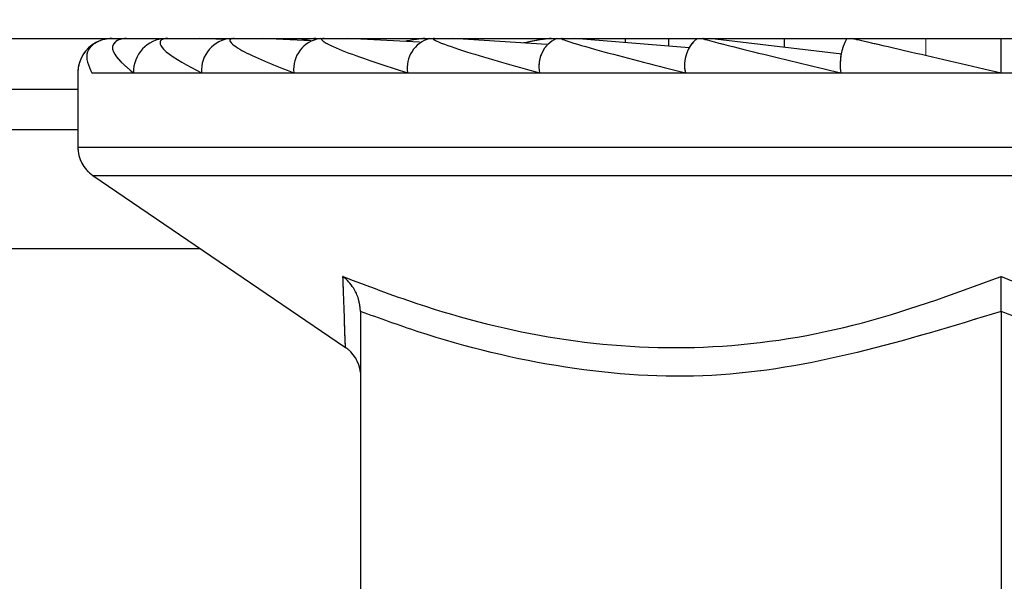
# Paper-space layout 'Sheet9' of a CAD drawing. Header units: inches. Extents: x 2.34 to 9.39, y 0.52 to 7.47.
# Tile 15 of 32: x 4.3441 to 4.3681, y 2.3618 to 2.3755. Entities that reach past the tile are written whole.
import ezdxf

# ---------------------------------------------------------------- set-up
doc = ezdxf.new("R2010")
doc.units = ezdxf.units.IN
doc.header["$MEASUREMENT"] = 0
doc.linetypes.add('PHANTOM', pattern=[0.49999999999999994, 0.25, -0.05, 0.05, -0.05, 0.05, -0.05])
doc.layers.add('FORMAT', color=7, linetype='Continuous')
doc.styles.add('SLDTEXTSTYLE0', font='TXT', dxfattribs={"width": 0.75})
doc.dimstyles.new('SLDDIMSTYLE11', dxfattribs={"dimtxt": 0.1041666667, "dimasz": 0.13, "dimexe": 0, "dimexo": 0.0625, "dimgap": 0.0260416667, "dimtad": 0, "dimtih": 1, "dimtoh": 1, "dimdec": 1, "dimlfac": 18, "dimrnd": 1e-09, "dimzin": 12, "dimdsep": 46, "dimtxsty": 'SLDTEXTSTYLE0', "dimsah": 1, "dimcen": 0.09, "dimadec": 0, "dimazin": 3, "dimtfac": 1, "dimtdec": 1, "dimtofl": 0, "dimtmove": 0, "dimatfit": 3, "dimfxl": 1, "dimfrac": 2, "dimtolj": 1, "dimtzin": 12, "dimarcsym": 0})

# ---------------------------------------------------------------- blocks, each defined once
blk = doc.blocks.new('_D_76')
at = {"layer": 'FORMAT', "color": 7}
for p, q in [((5.9691685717, 6.7509256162), (3.1807116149, 6.7509256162)), ((3.3057116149, 6.7509256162), (3.3057116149, 5.1785009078)), ((3.1517764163, 5.1573782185), (3.1200923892, 5.1573782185)), ((3.1200923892, 5.1573782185), (3.1200923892, 4.9918689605)), ((3.4596467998, 5.1573782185), (3.4913308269, 5.1573782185)), ((3.4913308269, 5.1573782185), (3.4913308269, 4.9918689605)), ((3.1200923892, 4.9918689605), (3.1517764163, 4.9918689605)), ((3.4913308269, 4.9918689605), (3.4596467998, 4.9918689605)), ((3.3057116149, 1.986126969), (3.3057116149, 4.8318573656)), ((4.0575565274, 1.986126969), (3.1807116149, 1.986126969))]:
    blk.add_line(p, q, dxfattribs=at)
for points in [[(3.3057116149, 6.7509256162), (3.2857116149, 6.6209256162), (3.3257116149, 6.6209256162)], [(3.3057116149, 1.986126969), (3.3257116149, 2.116126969), (3.2857116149, 2.116126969)]]:
    blk.add_solid(points, dxfattribs=at)
at = {"layer": 'FORMAT', "color": 7, "char_height": 0.1041666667, "attachment_point": 1, "style": 'SLDTEXTSTYLE0'}
for s, insert in [('2178', (3.1517764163, 5.1261468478)), ('85.8', (3.1710665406, 4.9661352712))]:
    blk.add_mtext(s, dxfattribs=dict(at, insert=insert))
blk = doc.blocks.new('_D_78')
at = {"layer": 'FORMAT', "color": 7}
for p, q in [((4.8515722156, 5.7140035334), (3.5529575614, 5.7140035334)), ((3.6779575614, 5.7140035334), (3.6779575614, 4.5406452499)), ((3.5240223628, 4.5195225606), (3.4923383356, 4.5195225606)), ((3.4923383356, 4.5195225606), (3.4923383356, 4.3540133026)), ((3.8318927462, 4.5195225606), (3.8635767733, 4.5195225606)), ((3.8635767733, 4.5195225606), (3.8635767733, 4.3540133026)), ((3.4923383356, 4.3540133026), (3.5240223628, 4.3540133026)), ((3.8635767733, 4.3540133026), (3.8318927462, 4.3540133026)), ((3.6779575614, 1.986126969), (3.6779575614, 4.1940017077)), ((4.0575565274, 1.986126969), (3.5529575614, 1.986126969))]:
    blk.add_line(p, q, dxfattribs=at)
for points in [[(3.6779575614, 5.7140035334), (3.6579575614, 5.5840035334), (3.6979575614, 5.5840035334)], [(3.6779575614, 1.986126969), (3.6979575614, 2.116126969), (3.6579575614, 2.116126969)]]:
    blk.add_solid(points, dxfattribs=at)
at = {"layer": 'FORMAT', "color": 7, "char_height": 0.1041666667, "attachment_point": 1, "style": 'SLDTEXTSTYLE0'}
for s, insert in [('1704', (3.5240223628, 4.4882911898)), ('67.1', (3.543312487, 4.3282796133))]:
    blk.add_mtext(s, dxfattribs=dict(at, insert=insert))

psp = doc.layouts.new('Sheet9')

# ---------------------------------------------------------------- linework, layer by layer
at = {"color": 7, "linetype": 'Continuous', "lineweight": 25}
for p, q in [((4.1839454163, 2.3750158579), (4.4061676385, 2.3750158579)), ((4.3490328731, 2.3749905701), (4.3484401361, 2.3750158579)), ((4.3511485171, 2.3749613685), (4.3499714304, 2.3750158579)), ((4.3538018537, 2.3749241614), (4.3520496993, 2.3750158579)), ((4.3569063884, 2.3748727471), (4.3546117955, 2.3750158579)), ((4.3603684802, 2.3747922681), (4.357579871, 2.3750158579)), ((4.3580337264, 2.3750158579), (4.3580337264, 2.3749794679)), ((4.3588129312, 2.3750158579), (4.3588129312, 2.3749169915)), ((4.3598704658, 2.3750158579), (4.3598704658, 2.3748321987)), ((4.3640896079, 2.3746377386), (4.3608637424, 2.3750158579)), ((4.3626845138, 2.3750158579), (4.3626845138, 2.3748024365)), ((4.3679731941, 2.3741825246), (4.3679731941, 2.3750158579)), ((4.3454731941, 2.3741825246), (4.3454731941, 2.3723712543)), ((4.3458150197, 2.3741825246), (4.3468301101, 2.3741825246)), ((4.3468301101, 2.3741825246), (4.3484876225, 2.3741825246)), ((4.3484876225, 2.3741825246), (4.3507371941, 2.3741825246)), ((4.3507371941, 2.3741825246), (4.3535104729, 2.3741825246)), ((4.3535104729, 2.3741825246), (4.3567231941, 2.3741825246)), ((4.3567231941, 2.3741825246), (4.3602777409, 2.3741825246)), ((4.3602777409, 2.3741825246), (4.3640661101, 2.3741825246)), ((4.3640661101, 2.3741825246), (4.3679731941, 2.3741825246)), ((4.3679731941, 2.3741825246), (4.3718802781, 2.3741825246)), ((4.2446398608, 2.3737858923), (4.3454731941, 2.3737858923)), ((4.3454731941, 2.3727936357), (4.2446398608, 2.3727936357)), ((4.3454731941, 2.3723712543), (4.3904731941, 2.3723712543)), ((4.3458373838, 2.3716825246), (4.3519944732, 2.3674884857)), ((4.3458373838, 2.3716825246), (4.3901090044, 2.3716825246)), ((4.3484649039, 2.3698927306), (4.3074731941, 2.3698927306)), ((4.352362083, 2.3683695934), (4.352362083, 2.3547435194)), ((4.3679731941, 2.3683695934), (4.3679731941, 2.3547435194))]:
    psp.add_line(p, q, dxfattribs=at)
at = {"color": 7, "linetype": 'PHANTOM', "lineweight": 18}
for p, q in [((4.1839454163, 2.3750158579), (4.4061676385, 2.3750158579)), ((4.1839454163, 2.3750158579), (4.4061676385, 2.3750158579)), ((4.1839454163, 2.3750158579), (4.4061676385, 2.3750158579)), ((4.3490328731, 2.3749905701), (4.3484401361, 2.3750158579)), ((4.3490328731, 2.3749905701), (4.3484401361, 2.3750158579)), ((4.3490328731, 2.3749905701), (4.3484401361, 2.3750158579)), ((4.3511485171, 2.3749613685), (4.3499714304, 2.3750158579)), ((4.3511485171, 2.3749613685), (4.3499714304, 2.3750158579)), ((4.3511485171, 2.3749613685), (4.3499714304, 2.3750158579)), ((4.3538018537, 2.3749241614), (4.3520496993, 2.3750158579)), ((4.3538018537, 2.3749241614), (4.3520496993, 2.3750158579)), ((4.3538018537, 2.3749241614), (4.3520496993, 2.3750158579)), ((4.3569063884, 2.3748727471), (4.3546117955, 2.3750158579)), ((4.3569063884, 2.3748727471), (4.3546117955, 2.3750158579)), ((4.3569063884, 2.3748727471), (4.3546117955, 2.3750158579)), ((4.3603684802, 2.3747922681), (4.357579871, 2.3750158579)), ((4.3603684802, 2.3747922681), (4.357579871, 2.3750158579)), ((4.3603684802, 2.3747922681), (4.357579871, 2.3750158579)), ((4.3580337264, 2.3750158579), (4.3580337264, 2.3749794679)), ((4.3580337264, 2.3750158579), (4.3580337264, 2.3749794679)), ((4.3580337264, 2.3750158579), (4.3580337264, 2.3749794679)), ((4.3588129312, 2.3750158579), (4.3588129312, 2.3749169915)), ((4.3588129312, 2.3750158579), (4.3588129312, 2.3749169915)), ((4.3588129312, 2.3750158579), (4.3588129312, 2.3749169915)), ((4.3598704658, 2.3750158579), (4.3598704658, 2.3748321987)), ((4.3598704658, 2.3750158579), (4.3598704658, 2.3748321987)), ((4.3598704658, 2.3750158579), (4.3598704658, 2.3748321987)), ((4.3640896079, 2.3746377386), (4.3608637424, 2.3750158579)), ((4.3640896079, 2.3746377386), (4.3608637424, 2.3750158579)), ((4.3640896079, 2.3746377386), (4.3608637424, 2.3750158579)), ((4.3626845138, 2.3750158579), (4.3626845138, 2.3748024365)), ((4.3626845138, 2.3750158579), (4.3626845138, 2.3748024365)), ((4.3626845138, 2.3750158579), (4.3626845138, 2.3748024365)), ((4.3661364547, 2.3750158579), (4.3661364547, 2.3746065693)), ((4.3661364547, 2.3750158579), (4.3661364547, 2.3746065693)), ((4.3679731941, 2.3741825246), (4.3679731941, 2.3750158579)), ((4.3679731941, 2.3741825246), (4.3679731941, 2.3750158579)), ((4.3679731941, 2.3741825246), (4.3679731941, 2.3750158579)), ((4.3454731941, 2.3741825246), (4.3454731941, 2.3723712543)), ((4.3454731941, 2.3741825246), (4.3454731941, 2.3723712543)), ((4.3454731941, 2.3741825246), (4.3454731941, 2.3723712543)), ((4.3458150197, 2.3741825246), (4.3468301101, 2.3741825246)), ((4.3458150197, 2.3741825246), (4.3468301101, 2.3741825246)), ((4.3458150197, 2.3741825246), (4.3468301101, 2.3741825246)), ((4.3468301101, 2.3741825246), (4.3484876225, 2.3741825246)), ((4.3468301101, 2.3741825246), (4.3484876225, 2.3741825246)), ((4.3468301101, 2.3741825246), (4.3484876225, 2.3741825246)), ((4.3484876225, 2.3741825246), (4.3507371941, 2.3741825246)), ((4.3484876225, 2.3741825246), (4.3507371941, 2.3741825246)), ((4.3484876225, 2.3741825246), (4.3507371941, 2.3741825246)), ((4.3507371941, 2.3741825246), (4.3535104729, 2.3741825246)), ((4.3507371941, 2.3741825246), (4.3535104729, 2.3741825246)), ((4.3507371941, 2.3741825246), (4.3535104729, 2.3741825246)), ((4.3535104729, 2.3741825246), (4.3567231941, 2.3741825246)), ((4.3535104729, 2.3741825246), (4.3567231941, 2.3741825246)), ((4.3535104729, 2.3741825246), (4.3567231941, 2.3741825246)), ((4.3567231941, 2.3741825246), (4.3602777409, 2.3741825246)), ((4.3567231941, 2.3741825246), (4.3602777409, 2.3741825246)), ((4.3567231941, 2.3741825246), (4.3602777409, 2.3741825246)), ((4.3602777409, 2.3741825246), (4.3640661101, 2.3741825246)), ((4.3602777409, 2.3741825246), (4.3640661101, 2.3741825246)), ((4.3602777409, 2.3741825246), (4.3640661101, 2.3741825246)), ((4.3640661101, 2.3741825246), (4.3679731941, 2.3741825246)), ((4.3640661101, 2.3741825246), (4.3679731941, 2.3741825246)), ((4.3640661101, 2.3741825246), (4.3679731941, 2.3741825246)), ((4.3679731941, 2.3741825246), (4.3718802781, 2.3741825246)), ((4.3679731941, 2.3741825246), (4.3718802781, 2.3741825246)), ((4.3679731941, 2.3741825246), (4.3718802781, 2.3741825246)), ((4.2446398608, 2.3737858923), (4.3454731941, 2.3737858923)), ((4.2446398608, 2.3737858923), (4.3454731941, 2.3737858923)), ((4.2446398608, 2.3737858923), (4.3454731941, 2.3737858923)), ((4.3454731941, 2.3727936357), (4.2446398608, 2.3727936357)), ((4.3454731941, 2.3727936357), (4.2446398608, 2.3727936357)), ((4.3454731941, 2.3727936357), (4.2446398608, 2.3727936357)), ((4.3454731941, 2.3723712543), (4.3904731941, 2.3723712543)), ((4.3454731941, 2.3723712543), (4.3904731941, 2.3723712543)), ((4.3454731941, 2.3723712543), (4.3904731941, 2.3723712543)), ((4.3458373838, 2.3716825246), (4.3519944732, 2.3674884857)), ((4.3458373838, 2.3716825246), (4.3901090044, 2.3716825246)), ((4.3458373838, 2.3716825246), (4.3519944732, 2.3674884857)), ((4.3458373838, 2.3716825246), (4.3901090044, 2.3716825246)), ((4.3458373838, 2.3716825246), (4.3519944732, 2.3674884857)), ((4.3458373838, 2.3716825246), (4.3901090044, 2.3716825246)), ((4.3484649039, 2.3698927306), (4.3074731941, 2.3698927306)), ((4.3484649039, 2.3698927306), (4.3074731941, 2.3698927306)), ((4.3484649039, 2.3698927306), (4.3074731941, 2.3698927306)), ((4.352362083, 2.3683695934), (4.352362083, 2.3547435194)), ((4.352362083, 2.3683695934), (4.352362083, 2.3547435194)), ((4.352362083, 2.3683695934), (4.352362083, 2.3547435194)), ((4.3679731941, 2.3683695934), (4.3679731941, 2.3547435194)), ((4.3679731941, 2.3683695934), (4.3679731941, 2.3547435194)), ((4.3679731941, 2.3683695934), (4.3679731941, 2.3547435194))]:
    psp.add_line(p, q, dxfattribs=at)
at = {"color": 7, "linetype": 'Continuous', "lineweight": 25}
for centre, radius, start, end in [((4.3463065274, 2.3741825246), 0.0008333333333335, 117.2403338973, 180), ((4.3476391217, 2.3742068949), 0.0008093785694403, 91.8362067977, 181.7254354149), ((4.349269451, 2.3742346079), 0.0007835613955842, 94.4019496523, 183.8112610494), ((4.3514879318, 2.3742686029), 0.0007556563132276, 98.5516865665, 186.5408743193), ((4.3542363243, 2.3743047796), 0.0007360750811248, 104.9746006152, 189.5605849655), ((4.3574523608, 2.3743387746), 0.0007457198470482, 114.775140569, 192.0947570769), ((4.3611006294, 2.3743664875), 0.0008432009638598, 129.6348606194, 192.6016969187), ((4.3653743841, 2.3743845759), 0.0013237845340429, 151.5183868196, 188.7794609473), ((4.3463065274, 2.3723712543), 0.0008333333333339, 180, 235.7383925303), ((4.3515289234, 2.3668017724), 0.0008331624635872, 5.7006729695, 57.227231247)]:
    psp.add_arc(centre, radius, start, end, dxfattribs=at)
at = {"color": 7, "linetype": 'PHANTOM', "lineweight": 18}
for centre, radius, start, end in [((4.3463065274, 2.3741825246), 0.0008333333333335, 117.2403338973, 180), ((4.3463065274, 2.3741825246), 0.0008333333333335, 117.2403338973, 180), ((4.3463065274, 2.3741825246), 0.0008333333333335, 117.2403338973, 180), ((4.3476391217, 2.3742068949), 0.0008093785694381, 91.8362067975, 181.725435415), ((4.3476391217, 2.3742068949), 0.0008093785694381, 91.8362067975, 181.725435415), ((4.3476391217, 2.3742068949), 0.0008093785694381, 91.8362067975, 181.725435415), ((4.349269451, 2.3742346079), 0.0007835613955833, 94.4019496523, 183.8112610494), ((4.349269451, 2.3742346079), 0.0007835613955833, 94.4019496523, 183.8112610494), ((4.349269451, 2.3742346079), 0.0007835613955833, 94.4019496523, 183.8112610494), ((4.3514879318, 2.3742686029), 0.0007556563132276, 98.5516865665, 186.5408743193), ((4.3514879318, 2.3742686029), 0.0007556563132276, 98.5516865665, 186.5408743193), ((4.3514879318, 2.3742686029), 0.0007556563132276, 98.5516865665, 186.5408743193), ((4.3542363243, 2.3743047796), 0.0007360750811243, 104.9746006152, 189.5605849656), ((4.3542363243, 2.3743047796), 0.0007360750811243, 104.9746006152, 189.5605849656), ((4.3542363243, 2.3743047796), 0.0007360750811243, 104.9746006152, 189.5605849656), ((4.3574523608, 2.3743387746), 0.0007457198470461, 114.7751405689, 192.094757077), ((4.3574523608, 2.3743387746), 0.0007457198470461, 114.7751405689, 192.094757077), ((4.3574523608, 2.3743387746), 0.0007457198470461, 114.7751405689, 192.094757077), ((4.3611006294, 2.3743664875), 0.0008432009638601, 129.6348606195, 192.6016969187), ((4.3611006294, 2.3743664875), 0.0008432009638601, 129.6348606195, 192.6016969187), ((4.3611006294, 2.3743664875), 0.0008432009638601, 129.6348606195, 192.6016969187), ((4.3653743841, 2.3743845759), 0.0013237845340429, 151.5183868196, 188.7794609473), ((4.3653743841, 2.3743845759), 0.0013237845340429, 151.5183868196, 188.7794609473), ((4.3653743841, 2.3743845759), 0.0013237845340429, 151.5183868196, 188.7794609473), ((4.3463065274, 2.3723712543), 0.0008333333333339, 180, 235.7383925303), ((4.3463065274, 2.3723712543), 0.0008333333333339, 180, 235.7383925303), ((4.3463065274, 2.3723712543), 0.0008333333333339, 180, 235.7383925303), ((4.3515289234, 2.3668017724), 0.000833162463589, 5.7006729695, 57.2272312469), ((4.3515289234, 2.3668017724), 0.000833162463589, 5.7006729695, 57.2272312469), ((4.3515289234, 2.3668017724), 0.000833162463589, 5.7006729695, 57.2272312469)]:
    psp.add_arc(centre, radius, start, end, dxfattribs=at)
at = {"color": 7, "linetype": 'Continuous', "lineweight": 25}
for points, knots in [([(4.346307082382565, 2.375015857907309), (4.346301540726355, 2.375015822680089), (4.34627027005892, 2.375015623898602), (4.346201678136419, 2.375010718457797), (4.346068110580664, 2.374986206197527), (4.345829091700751, 2.374884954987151), (4.345609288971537, 2.374613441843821), (4.34573280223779, 2.37435473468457), (4.345815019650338, 2.374182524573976)], [0, 0, 0, 0, 0.0042220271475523, 0.0238242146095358, 0.0559055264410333, 0.1434785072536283, 0.429850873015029, 1, 1, 1, 1]), ([(4.34666316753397, 2.375015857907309), (4.346657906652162, 2.375015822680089), (4.34662822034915, 2.375015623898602), (4.346566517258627, 2.375010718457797), (4.346457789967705, 2.374986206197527), (4.346307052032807, 2.37488495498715), (4.346304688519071, 2.374613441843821), (4.346620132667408, 2.374354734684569), (4.346830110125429, 2.374182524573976)], [0, 0, 0, 0, 0.0042220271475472, 0.0238242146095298, 0.0559055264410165, 0.1434785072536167, 0.4298508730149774, 1, 1, 1, 1]), ([(4.347666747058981, 2.375015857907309), (4.347661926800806, 2.375015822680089), (4.347634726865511, 2.375015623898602), (4.34758178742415, 2.375010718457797), (4.347501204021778, 2.374986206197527), (4.347443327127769, 2.374884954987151), (4.34765847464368, 2.374613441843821), (4.348156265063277, 2.374354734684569), (4.348487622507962, 2.374182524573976)], [0, 0, 0, 0, 0.0042220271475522, 0.0238242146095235, 0.0559055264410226, 0.1434785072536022, 0.4298508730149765, 1, 1, 1, 1]), ([(4.349287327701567, 2.375015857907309), (4.34928309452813, 2.375015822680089), (4.349259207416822, 2.375015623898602), (4.34921664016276, 2.375010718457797), (4.34916664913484, 2.374986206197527), (4.349203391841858, 2.374884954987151), (4.349629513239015, 2.374613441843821), (4.350294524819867, 2.374354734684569), (4.350737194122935, 2.374182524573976)], [0, 0, 0, 0, 0.0042220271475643, 0.0238242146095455, 0.055905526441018, 0.1434785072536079, 0.4298508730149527, 1, 1, 1, 1]), ([(4.351276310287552, 2.375015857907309), (4.351271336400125, 2.375015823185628), (4.351243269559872, 2.375015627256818), (4.351169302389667, 2.375010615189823), (4.351052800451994, 2.37499628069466), (4.350972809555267, 2.374979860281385), (4.350931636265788, 2.374971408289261)], [0, 0, 0, 0, 0.0469459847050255, 0.2649085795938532, 0.6216302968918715, 0.9999999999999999, 0.9999999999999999, 0.9999999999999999, 0.9999999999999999]), ([(4.351475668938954, 2.375015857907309), (4.351472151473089, 2.375015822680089), (4.351452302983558, 2.375015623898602), (4.351421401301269, 2.375010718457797), (4.351403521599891, 2.374986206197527), (4.351533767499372, 2.37488495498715), (4.352157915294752, 2.374613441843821), (4.352969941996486, 2.374354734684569), (4.353510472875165, 2.374182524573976)], [0, 0, 0, 0, 0.0042220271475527, 0.0238242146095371, 0.0559055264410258, 0.1434785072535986, 0.4298508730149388, 1, 1, 1, 1]), ([(4.353927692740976, 2.375015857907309), (4.353923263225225, 2.375015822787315), (4.353898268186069, 2.375015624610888), (4.353828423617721, 2.37501069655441), (4.35366030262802, 2.374988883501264), (4.353524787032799, 2.374962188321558), (4.353430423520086, 2.37494359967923)], [0, 0, 0, 0, 0.0326102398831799, 0.1840142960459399, 0.4318050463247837, 1, 1, 1, 1]), ([(4.35416527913, 2.375015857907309), (4.354162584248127, 2.375015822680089), (4.354147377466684, 2.375015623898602), (4.354129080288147, 2.375010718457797), (4.354143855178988, 2.374986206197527), (4.354363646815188, 2.37488495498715), (4.355166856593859, 2.374613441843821), (4.356101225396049, 2.374354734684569), (4.356723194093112, 2.374182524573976)], [0, 0, 0, 0, 0.0042220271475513, 0.0238242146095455, 0.0559055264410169, 0.1434785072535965, 0.4298508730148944, 1, 1, 1, 1]), ([(4.35700584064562, 2.375015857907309), (4.357002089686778, 2.37501582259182), (4.356980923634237, 2.375015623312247), (4.356917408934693, 2.375010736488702), (4.356737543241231, 2.374986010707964), (4.356531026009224, 2.374950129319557), (4.356384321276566, 2.374916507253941), (4.356345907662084, 2.374907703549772)], [0, 0, 0, 0, 0.0241890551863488, 0.1364949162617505, 0.3202968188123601, 0.8220244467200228, 1, 1, 1, 1]), ([(4.357274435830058, 2.375015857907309), (4.357272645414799, 2.375015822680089), (4.357262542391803, 2.375015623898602), (4.35725740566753, 2.375010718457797), (4.357304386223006, 2.374986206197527), (4.35760704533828, 2.374884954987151), (4.358564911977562, 2.374613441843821), (4.359593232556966, 2.374354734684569), (4.360277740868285, 2.374182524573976)], [0, 0, 0, 0, 0.0042220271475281, 0.023824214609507, 0.0559055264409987, 0.1434785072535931, 0.4298508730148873, 1, 1, 1, 1]), ([(4.360708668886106, 2.375015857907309), (4.360707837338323, 2.375015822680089), (4.360703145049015, 2.375015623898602), (4.360711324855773, 2.375010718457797), (4.360789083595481, 2.374986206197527), (4.361165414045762, 2.374884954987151), (4.362248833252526, 2.374613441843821), (4.363339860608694, 2.374354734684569), (4.364066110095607, 2.374182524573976)], [0, 0, 0, 0, 0.0042220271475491, 0.0238242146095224, 0.0559055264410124, 0.1434785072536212, 0.4298508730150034, 1, 1, 1, 1]), ([(4.364363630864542, 2.375015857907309), (4.364363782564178, 2.375015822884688), (4.364364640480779, 2.375015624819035), (4.364385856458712, 2.375010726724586), (4.364491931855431, 2.374986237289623), (4.364930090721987, 2.374885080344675), (4.36610610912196, 2.374613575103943), (4.367226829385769, 2.37435483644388), (4.367973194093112, 2.374182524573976)], [0, 0, 0, 0, 0.0042096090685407, 0.0238068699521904, 0.0558732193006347, 0.1433806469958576, 0.4295182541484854, 1, 1, 1, 1]), ([(4.351935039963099, 2.369219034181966), (4.352531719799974, 2.368992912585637), (4.354238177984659, 2.368346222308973), (4.357169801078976, 2.367603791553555), (4.360764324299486, 2.367376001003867), (4.364420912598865, 2.367917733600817), (4.366779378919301, 2.368781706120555), (4.367973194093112, 2.369219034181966)], [0, 0, 0, 0, 0.1143716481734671, 0.3270940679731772, 0.544886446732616, 0.7696293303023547, 1, 1, 1, 1]), ([(4.352362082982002, 2.368369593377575), (4.352352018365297, 2.368472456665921), (4.352331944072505, 2.368677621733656), (4.352182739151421, 2.36897474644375), (4.352033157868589, 2.369141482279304), (4.351937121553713, 2.369217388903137), (4.351935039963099, 2.369219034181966)], [0, 0, 0, 0, 0.3025166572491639, 0.6033819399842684, 0.991403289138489, 1, 1, 1, 1]), ([(4.351995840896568, 2.3675401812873), (4.351985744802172, 2.367767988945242), (4.351972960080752, 2.368056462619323), (4.351941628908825, 2.369017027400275), (4.351935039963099, 2.369219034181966)], [0, 0, 0, 0, 0.7896999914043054, 1, 1, 1, 1]), ([(4.367973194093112, 2.369219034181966), (4.368562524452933, 2.368992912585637), (4.370247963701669, 2.368346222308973), (4.373150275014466, 2.367603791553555), (4.3767347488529, 2.367376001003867), (4.380415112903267, 2.367917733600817), (4.382802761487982, 2.368781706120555), (4.384011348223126, 2.369219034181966)], [0, 0, 0, 0, 0.1143716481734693, 0.3270940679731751, 0.5448864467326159, 0.7696293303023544, 1, 1, 1, 1]), ([(4.367973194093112, 2.368369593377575), (4.367973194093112, 2.368472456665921), (4.367973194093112, 2.368677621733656), (4.367973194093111, 2.36897474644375), (4.367973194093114, 2.369141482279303), (4.367973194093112, 2.369217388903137), (4.367973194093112, 2.369219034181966)], [0, 0, 0, 0, 0.3025166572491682, 0.6033819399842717, 0.9914032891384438, 0.9999999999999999, 0.9999999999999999, 0.9999999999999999, 0.9999999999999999]), ([(4.367973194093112, 2.368369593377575), (4.365640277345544, 2.367655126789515), (4.362146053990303, 2.366585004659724), (4.357310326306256, 2.366916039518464), (4.354462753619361, 2.367608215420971), (4.352829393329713, 2.368200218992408), (4.352362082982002, 2.368369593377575)], [0, 0, 0, 0, 0.4518067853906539, 0.6767124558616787, 0.9075062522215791, 1, 1, 1, 1]), ([(4.383584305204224, 2.368369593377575), (4.381251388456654, 2.367655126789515), (4.377757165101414, 2.366585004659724), (4.372921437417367, 2.366916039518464), (4.370073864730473, 2.367608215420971), (4.368440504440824, 2.368200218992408), (4.367973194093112, 2.368369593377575)], [0, 0, 0, 0, 0.4518067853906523, 0.6767124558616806, 0.9075062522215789, 1, 1, 1, 1]), ([(4.351997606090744, 2.367493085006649), (4.351997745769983, 2.367489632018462), (4.351998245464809, 2.367477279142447), (4.351996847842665, 2.36751384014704), (4.351995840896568, 2.3675401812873)], [0, 0, 0, 0, 0.2795290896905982, 1, 1, 1, 1])]:
    psp.add_open_spline(points, degree=3, knots=knots, dxfattribs=at)
at = {"color": 7, "linetype": 'PHANTOM', "lineweight": 18}
for points, knots in [([(4.346307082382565, 2.375015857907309), (4.346301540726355, 2.375015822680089), (4.34627027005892, 2.375015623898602), (4.346201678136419, 2.375010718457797), (4.346068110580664, 2.374986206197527), (4.345829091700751, 2.37488495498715), (4.345609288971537, 2.374613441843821), (4.34573280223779, 2.37435473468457), (4.345815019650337, 2.374182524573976)], [0, 0, 0, 0, 0.0042220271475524, 0.0238242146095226, 0.0559055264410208, 0.1434785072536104, 0.4298508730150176, 1, 1, 1, 1]), ([(4.346307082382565, 2.375015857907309), (4.346301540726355, 2.375015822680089), (4.34627027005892, 2.375015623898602), (4.346201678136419, 2.375010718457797), (4.346068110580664, 2.374986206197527), (4.345829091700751, 2.37488495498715), (4.345609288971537, 2.374613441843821), (4.34573280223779, 2.37435473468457), (4.345815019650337, 2.374182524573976)], [0, 0, 0, 0, 0.0042220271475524, 0.0238242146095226, 0.0559055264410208, 0.1434785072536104, 0.4298508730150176, 1, 1, 1, 1]), ([(4.346307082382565, 2.375015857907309), (4.346301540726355, 2.375015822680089), (4.34627027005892, 2.375015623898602), (4.346201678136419, 2.375010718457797), (4.346068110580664, 2.374986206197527), (4.345829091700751, 2.37488495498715), (4.345609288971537, 2.374613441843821), (4.34573280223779, 2.37435473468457), (4.345815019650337, 2.374182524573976)], [0, 0, 0, 0, 0.0042220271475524, 0.0238242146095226, 0.0559055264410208, 0.1434785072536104, 0.4298508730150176, 1, 1, 1, 1]), ([(4.34666316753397, 2.375015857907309), (4.346657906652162, 2.375015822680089), (4.34662822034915, 2.375015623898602), (4.346566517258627, 2.375010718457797), (4.346457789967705, 2.374986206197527), (4.346307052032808, 2.374884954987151), (4.34630468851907, 2.374613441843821), (4.346620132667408, 2.37435473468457), (4.346830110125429, 2.374182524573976)], [0, 0, 0, 0, 0.0042220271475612, 0.0238242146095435, 0.0559055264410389, 0.1434785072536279, 0.4298508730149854, 1, 1, 1, 1]), ([(4.34666316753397, 2.375015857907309), (4.346657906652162, 2.375015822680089), (4.34662822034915, 2.375015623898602), (4.346566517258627, 2.375010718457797), (4.346457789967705, 2.374986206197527), (4.346307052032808, 2.374884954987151), (4.34630468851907, 2.374613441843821), (4.346620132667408, 2.37435473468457), (4.346830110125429, 2.374182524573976)], [0, 0, 0, 0, 0.0042220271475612, 0.0238242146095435, 0.0559055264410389, 0.1434785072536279, 0.4298508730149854, 1, 1, 1, 1]), ([(4.34666316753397, 2.375015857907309), (4.346657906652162, 2.375015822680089), (4.34662822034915, 2.375015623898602), (4.346566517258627, 2.375010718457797), (4.346457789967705, 2.374986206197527), (4.346307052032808, 2.374884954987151), (4.34630468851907, 2.374613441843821), (4.346620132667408, 2.37435473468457), (4.346830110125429, 2.374182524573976)], [0, 0, 0, 0, 0.0042220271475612, 0.0238242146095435, 0.0559055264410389, 0.1434785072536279, 0.4298508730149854, 1, 1, 1, 1]), ([(4.347666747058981, 2.375015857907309), (4.347661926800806, 2.375015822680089), (4.347634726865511, 2.375015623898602), (4.34758178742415, 2.375010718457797), (4.347501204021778, 2.374986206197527), (4.347443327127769, 2.37488495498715), (4.34765847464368, 2.374613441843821), (4.348156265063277, 2.374354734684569), (4.348487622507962, 2.374182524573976)], [0, 0, 0, 0, 0.004222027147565, 0.0238242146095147, 0.0559055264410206, 0.1434785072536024, 0.429850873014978, 0.9999999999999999, 0.9999999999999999, 0.9999999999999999, 0.9999999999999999]), ([(4.347666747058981, 2.375015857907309), (4.347661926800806, 2.375015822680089), (4.347634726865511, 2.375015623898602), (4.34758178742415, 2.375010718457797), (4.347501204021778, 2.374986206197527), (4.347443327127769, 2.37488495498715), (4.34765847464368, 2.374613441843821), (4.348156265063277, 2.374354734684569), (4.348487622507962, 2.374182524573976)], [0, 0, 0, 0, 0.004222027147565, 0.0238242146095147, 0.0559055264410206, 0.1434785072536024, 0.429850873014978, 0.9999999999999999, 0.9999999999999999, 0.9999999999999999, 0.9999999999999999]), ([(4.347666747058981, 2.375015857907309), (4.347661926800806, 2.375015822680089), (4.347634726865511, 2.375015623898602), (4.34758178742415, 2.375010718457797), (4.347501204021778, 2.374986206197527), (4.347443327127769, 2.37488495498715), (4.34765847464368, 2.374613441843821), (4.348156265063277, 2.374354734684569), (4.348487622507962, 2.374182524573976)], [0, 0, 0, 0, 0.004222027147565, 0.0238242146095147, 0.0559055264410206, 0.1434785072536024, 0.429850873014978, 0.9999999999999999, 0.9999999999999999, 0.9999999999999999, 0.9999999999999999]), ([(4.349287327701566, 2.375015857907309), (4.34928309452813, 2.375015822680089), (4.349259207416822, 2.375015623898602), (4.349216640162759, 2.375010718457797), (4.349166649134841, 2.374986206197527), (4.349203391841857, 2.374884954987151), (4.349629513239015, 2.374613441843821), (4.350294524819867, 2.374354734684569), (4.350737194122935, 2.374182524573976)], [0, 0, 0, 0, 0.0042220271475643, 0.0238242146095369, 0.0559055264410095, 0.1434785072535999, 0.4298508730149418, 1, 1, 1, 1]), ([(4.349287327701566, 2.375015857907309), (4.34928309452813, 2.375015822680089), (4.349259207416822, 2.375015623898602), (4.349216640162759, 2.375010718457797), (4.349166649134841, 2.374986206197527), (4.349203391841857, 2.374884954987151), (4.349629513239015, 2.374613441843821), (4.350294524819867, 2.374354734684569), (4.350737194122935, 2.374182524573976)], [0, 0, 0, 0, 0.0042220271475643, 0.0238242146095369, 0.0559055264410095, 0.1434785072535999, 0.4298508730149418, 1, 1, 1, 1]), ([(4.349287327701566, 2.375015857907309), (4.34928309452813, 2.375015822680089), (4.349259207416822, 2.375015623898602), (4.349216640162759, 2.375010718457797), (4.349166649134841, 2.374986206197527), (4.349203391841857, 2.374884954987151), (4.349629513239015, 2.374613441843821), (4.350294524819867, 2.374354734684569), (4.350737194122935, 2.374182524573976)], [0, 0, 0, 0, 0.0042220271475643, 0.0238242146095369, 0.0559055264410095, 0.1434785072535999, 0.4298508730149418, 1, 1, 1, 1]), ([(4.351276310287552, 2.375015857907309), (4.351271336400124, 2.375015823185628), (4.351243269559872, 2.375015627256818), (4.351169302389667, 2.375010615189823), (4.351052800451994, 2.37499628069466), (4.350972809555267, 2.374979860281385), (4.350931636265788, 2.374971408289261)], [0, 0, 0, 0, 0.0469459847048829, 0.2649085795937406, 0.6216302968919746, 1, 1, 1, 1]), ([(4.351276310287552, 2.375015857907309), (4.351271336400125, 2.375015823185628), (4.351243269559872, 2.375015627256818), (4.351169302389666, 2.375010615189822), (4.351052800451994, 2.37499628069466), (4.350972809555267, 2.374979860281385), (4.350931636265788, 2.374971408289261)], [0, 0, 0, 0, 0.0469459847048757, 0.2649085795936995, 0.6216302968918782, 0.9999999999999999, 0.9999999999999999, 0.9999999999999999, 0.9999999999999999]), ([(4.351276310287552, 2.375015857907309), (4.351271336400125, 2.375015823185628), (4.351243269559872, 2.375015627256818), (4.351169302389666, 2.375010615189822), (4.351052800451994, 2.37499628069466), (4.350972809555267, 2.374979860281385), (4.350931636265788, 2.374971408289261)], [0, 0, 0, 0, 0.0469459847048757, 0.2649085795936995, 0.6216302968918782, 0.9999999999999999, 0.9999999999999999, 0.9999999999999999, 0.9999999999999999]), ([(4.351475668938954, 2.375015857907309), (4.351472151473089, 2.375015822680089), (4.351452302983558, 2.375015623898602), (4.351421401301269, 2.375010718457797), (4.35140352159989, 2.374986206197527), (4.351533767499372, 2.37488495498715), (4.352157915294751, 2.374613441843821), (4.352969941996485, 2.37435473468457), (4.353510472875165, 2.374182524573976)], [0, 0, 0, 0, 0.0042220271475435, 0.0238242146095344, 0.0559055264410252, 0.1434785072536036, 0.4298508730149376, 1, 1, 1, 1]), ([(4.351475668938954, 2.375015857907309), (4.351472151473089, 2.375015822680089), (4.351452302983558, 2.375015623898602), (4.351421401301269, 2.375010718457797), (4.35140352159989, 2.374986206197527), (4.351533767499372, 2.37488495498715), (4.352157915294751, 2.374613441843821), (4.352969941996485, 2.37435473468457), (4.353510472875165, 2.374182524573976)], [0, 0, 0, 0, 0.0042220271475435, 0.0238242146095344, 0.0559055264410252, 0.1434785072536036, 0.4298508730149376, 1, 1, 1, 1]), ([(4.351475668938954, 2.375015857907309), (4.351472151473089, 2.375015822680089), (4.351452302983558, 2.375015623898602), (4.351421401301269, 2.375010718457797), (4.35140352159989, 2.374986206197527), (4.351533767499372, 2.37488495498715), (4.352157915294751, 2.374613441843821), (4.352969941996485, 2.37435473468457), (4.353510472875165, 2.374182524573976)], [0, 0, 0, 0, 0.0042220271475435, 0.0238242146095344, 0.0559055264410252, 0.1434785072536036, 0.4298508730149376, 1, 1, 1, 1]), ([(4.353927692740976, 2.375015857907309), (4.353923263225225, 2.375015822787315), (4.353898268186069, 2.375015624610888), (4.353828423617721, 2.37501069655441), (4.35366030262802, 2.374988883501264), (4.353524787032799, 2.374962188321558), (4.353430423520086, 2.37494359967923)], [0, 0, 0, 0, 0.0326102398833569, 0.1840142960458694, 0.4318050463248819, 1, 1, 1, 1]), ([(4.353927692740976, 2.375015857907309), (4.353923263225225, 2.375015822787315), (4.353898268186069, 2.375015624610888), (4.35382842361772, 2.37501069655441), (4.35366030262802, 2.374988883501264), (4.353524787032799, 2.374962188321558), (4.353430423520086, 2.37494359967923)], [0, 0, 0, 0, 0.032610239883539, 0.1840142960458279, 0.4318050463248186, 1, 1, 1, 1]), ([(4.353927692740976, 2.375015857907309), (4.353923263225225, 2.375015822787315), (4.353898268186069, 2.375015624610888), (4.35382842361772, 2.37501069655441), (4.35366030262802, 2.374988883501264), (4.353524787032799, 2.374962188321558), (4.353430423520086, 2.37494359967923)], [0, 0, 0, 0, 0.032610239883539, 0.1840142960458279, 0.4318050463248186, 1, 1, 1, 1]), ([(4.354165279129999, 2.375015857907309), (4.354162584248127, 2.375015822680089), (4.354147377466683, 2.375015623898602), (4.354129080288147, 2.375010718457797), (4.354143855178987, 2.374986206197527), (4.354363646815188, 2.374884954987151), (4.355166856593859, 2.374613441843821), (4.356101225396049, 2.374354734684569), (4.356723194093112, 2.374182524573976)], [0, 0, 0, 0, 0.0042220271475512, 0.0238242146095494, 0.0559055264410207, 0.1434785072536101, 0.4298508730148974, 1, 1, 1, 1]), ([(4.354165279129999, 2.375015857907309), (4.354162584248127, 2.375015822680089), (4.354147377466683, 2.375015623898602), (4.354129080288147, 2.375010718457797), (4.354143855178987, 2.374986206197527), (4.354363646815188, 2.374884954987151), (4.355166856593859, 2.374613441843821), (4.356101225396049, 2.374354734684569), (4.356723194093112, 2.374182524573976)], [0, 0, 0, 0, 0.0042220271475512, 0.0238242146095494, 0.0559055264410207, 0.1434785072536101, 0.4298508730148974, 1, 1, 1, 1]), ([(4.354165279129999, 2.375015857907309), (4.354162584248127, 2.375015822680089), (4.354147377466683, 2.375015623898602), (4.354129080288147, 2.375010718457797), (4.354143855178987, 2.374986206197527), (4.354363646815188, 2.374884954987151), (4.355166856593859, 2.374613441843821), (4.356101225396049, 2.374354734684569), (4.356723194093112, 2.374182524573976)], [0, 0, 0, 0, 0.0042220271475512, 0.0238242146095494, 0.0559055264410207, 0.1434785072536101, 0.4298508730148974, 1, 1, 1, 1]), ([(4.357005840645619, 2.375015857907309), (4.357002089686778, 2.37501582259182), (4.356980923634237, 2.375015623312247), (4.356917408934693, 2.375010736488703), (4.356737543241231, 2.374986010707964), (4.356531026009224, 2.374950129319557), (4.356384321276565, 2.374916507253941), (4.356345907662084, 2.374907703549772)], [0, 0, 0, 0, 0.024189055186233, 0.1364949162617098, 0.320296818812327, 0.8220244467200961, 1, 1, 1, 1]), ([(4.357005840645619, 2.375015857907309), (4.357002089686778, 2.37501582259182), (4.356980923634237, 2.375015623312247), (4.356917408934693, 2.375010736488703), (4.356737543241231, 2.374986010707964), (4.356531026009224, 2.374950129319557), (4.356384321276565, 2.374916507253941), (4.356345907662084, 2.374907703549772)], [0, 0, 0, 0, 0.0241890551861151, 0.1364949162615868, 0.3202968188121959, 0.8220244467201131, 1, 1, 1, 1]), ([(4.357005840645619, 2.375015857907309), (4.357002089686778, 2.37501582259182), (4.356980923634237, 2.375015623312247), (4.356917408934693, 2.375010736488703), (4.356737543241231, 2.374986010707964), (4.356531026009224, 2.374950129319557), (4.356384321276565, 2.374916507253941), (4.356345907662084, 2.374907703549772)], [0, 0, 0, 0, 0.0241890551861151, 0.1364949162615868, 0.3202968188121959, 0.8220244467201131, 1, 1, 1, 1]), ([(4.357274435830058, 2.375015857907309), (4.357272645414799, 2.375015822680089), (4.357262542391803, 2.375015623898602), (4.35725740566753, 2.375010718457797), (4.357304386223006, 2.374986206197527), (4.35760704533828, 2.374884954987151), (4.358564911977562, 2.374613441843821), (4.359593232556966, 2.374354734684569), (4.360277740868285, 2.374182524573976)], [0, 0, 0, 0, 0.0042220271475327, 0.0238242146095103, 0.0559055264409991, 0.1434785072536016, 0.429850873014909, 0.9999999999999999, 0.9999999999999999, 0.9999999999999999, 0.9999999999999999]), ([(4.357274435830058, 2.375015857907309), (4.357272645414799, 2.375015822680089), (4.357262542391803, 2.375015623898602), (4.35725740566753, 2.375010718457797), (4.357304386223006, 2.374986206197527), (4.35760704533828, 2.374884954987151), (4.358564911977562, 2.374613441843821), (4.359593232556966, 2.374354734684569), (4.360277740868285, 2.374182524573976)], [0, 0, 0, 0, 0.0042220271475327, 0.0238242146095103, 0.0559055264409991, 0.1434785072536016, 0.429850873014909, 0.9999999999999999, 0.9999999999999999, 0.9999999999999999, 0.9999999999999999]), ([(4.357274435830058, 2.375015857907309), (4.357272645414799, 2.375015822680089), (4.357262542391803, 2.375015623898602), (4.35725740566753, 2.375010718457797), (4.357304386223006, 2.374986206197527), (4.35760704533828, 2.374884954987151), (4.358564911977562, 2.374613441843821), (4.359593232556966, 2.374354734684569), (4.360277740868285, 2.374182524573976)], [0, 0, 0, 0, 0.0042220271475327, 0.0238242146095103, 0.0559055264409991, 0.1434785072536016, 0.429850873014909, 0.9999999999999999, 0.9999999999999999, 0.9999999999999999, 0.9999999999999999]), ([(4.360708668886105, 2.375015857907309), (4.360707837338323, 2.375015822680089), (4.360703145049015, 2.375015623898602), (4.360711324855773, 2.375010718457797), (4.360789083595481, 2.374986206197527), (4.361165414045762, 2.37488495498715), (4.362248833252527, 2.374613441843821), (4.363339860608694, 2.374354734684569), (4.364066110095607, 2.374182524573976)], [0, 0, 0, 0, 0.004222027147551, 0.0238242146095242, 0.0559055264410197, 0.1434785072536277, 0.4298508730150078, 0.9999999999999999, 0.9999999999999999, 0.9999999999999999, 0.9999999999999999]), ([(4.360708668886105, 2.375015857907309), (4.360707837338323, 2.375015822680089), (4.360703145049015, 2.375015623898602), (4.360711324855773, 2.375010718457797), (4.360789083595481, 2.374986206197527), (4.361165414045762, 2.37488495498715), (4.362248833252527, 2.374613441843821), (4.363339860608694, 2.374354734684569), (4.364066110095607, 2.374182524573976)], [0, 0, 0, 0, 0.004222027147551, 0.0238242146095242, 0.0559055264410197, 0.1434785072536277, 0.4298508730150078, 0.9999999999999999, 0.9999999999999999, 0.9999999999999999, 0.9999999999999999]), ([(4.360708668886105, 2.375015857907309), (4.360707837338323, 2.375015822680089), (4.360703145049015, 2.375015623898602), (4.360711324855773, 2.375010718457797), (4.360789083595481, 2.374986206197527), (4.361165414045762, 2.37488495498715), (4.362248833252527, 2.374613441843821), (4.363339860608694, 2.374354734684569), (4.364066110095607, 2.374182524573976)], [0, 0, 0, 0, 0.004222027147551, 0.0238242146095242, 0.0559055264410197, 0.1434785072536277, 0.4298508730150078, 0.9999999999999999, 0.9999999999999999, 0.9999999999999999, 0.9999999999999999]), ([(4.364363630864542, 2.375015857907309), (4.364363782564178, 2.375015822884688), (4.364364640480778, 2.375015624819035), (4.364385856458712, 2.375010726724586), (4.364491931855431, 2.374986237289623), (4.364930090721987, 2.374885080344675), (4.36610610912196, 2.374613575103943), (4.367226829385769, 2.37435483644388), (4.367973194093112, 2.374182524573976)], [0, 0, 0, 0, 0.0042096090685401, 0.0238068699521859, 0.0558732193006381, 0.1433806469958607, 0.4295182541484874, 1, 1, 1, 1]), ([(4.364363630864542, 2.375015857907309), (4.364363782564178, 2.375015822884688), (4.364364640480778, 2.375015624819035), (4.364385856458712, 2.375010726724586), (4.364491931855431, 2.374986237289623), (4.364930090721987, 2.374885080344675), (4.36610610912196, 2.374613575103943), (4.367226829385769, 2.37435483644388), (4.367973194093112, 2.374182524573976)], [0, 0, 0, 0, 0.0042096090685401, 0.0238068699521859, 0.0558732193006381, 0.1433806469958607, 0.4295182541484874, 1, 1, 1, 1]), ([(4.364363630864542, 2.375015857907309), (4.364363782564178, 2.375015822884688), (4.364364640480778, 2.375015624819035), (4.364385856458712, 2.375010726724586), (4.364491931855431, 2.374986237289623), (4.364930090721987, 2.374885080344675), (4.36610610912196, 2.374613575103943), (4.367226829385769, 2.37435483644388), (4.367973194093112, 2.374182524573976)], [0, 0, 0, 0, 0.0042096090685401, 0.0238068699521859, 0.0558732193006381, 0.1433806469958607, 0.4295182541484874, 1, 1, 1, 1]), ([(4.351935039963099, 2.369219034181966), (4.352531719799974, 2.368992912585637), (4.354238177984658, 2.368346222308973), (4.357169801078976, 2.367603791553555), (4.360764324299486, 2.367376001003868), (4.364420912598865, 2.367917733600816), (4.366779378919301, 2.368781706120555), (4.367973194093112, 2.369219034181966)], [0, 0, 0, 0, 0.1143716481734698, 0.3270940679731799, 0.5448864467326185, 0.7696293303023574, 1, 1, 1, 1]), ([(4.352362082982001, 2.368369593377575), (4.352352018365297, 2.368472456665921), (4.352331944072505, 2.368677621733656), (4.35218273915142, 2.368974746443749), (4.352033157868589, 2.369141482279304), (4.351937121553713, 2.369217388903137), (4.351935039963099, 2.369219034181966)], [0, 0, 0, 0, 0.3025166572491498, 0.6033819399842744, 0.9914032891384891, 1, 1, 1, 1]), ([(4.351995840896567, 2.3675401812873), (4.351985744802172, 2.367767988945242), (4.351972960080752, 2.368056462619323), (4.351941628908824, 2.369017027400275), (4.351935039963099, 2.369219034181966)], [0, 0, 0, 0, 0.789699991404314, 1, 1, 1, 1]), ([(4.351935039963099, 2.369219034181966), (4.352531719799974, 2.368992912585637), (4.354238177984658, 2.368346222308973), (4.357169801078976, 2.367603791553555), (4.360764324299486, 2.367376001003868), (4.364420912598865, 2.367917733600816), (4.366779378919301, 2.368781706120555), (4.367973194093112, 2.369219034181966)], [0, 0, 0, 0, 0.1143716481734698, 0.3270940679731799, 0.5448864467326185, 0.7696293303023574, 1, 1, 1, 1]), ([(4.352362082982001, 2.368369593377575), (4.352352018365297, 2.368472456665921), (4.352331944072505, 2.368677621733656), (4.35218273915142, 2.368974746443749), (4.352033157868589, 2.369141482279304), (4.351937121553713, 2.369217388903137), (4.351935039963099, 2.369219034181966)], [0, 0, 0, 0, 0.3025166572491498, 0.6033819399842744, 0.9914032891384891, 1, 1, 1, 1]), ([(4.351995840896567, 2.3675401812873), (4.351985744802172, 2.367767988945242), (4.351972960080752, 2.368056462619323), (4.351941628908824, 2.369017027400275), (4.351935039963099, 2.369219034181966)], [0, 0, 0, 0, 0.7896999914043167, 1, 1, 1, 1]), ([(4.351935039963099, 2.369219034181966), (4.352531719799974, 2.368992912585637), (4.354238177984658, 2.368346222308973), (4.357169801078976, 2.367603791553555), (4.360764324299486, 2.367376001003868), (4.364420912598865, 2.367917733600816), (4.366779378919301, 2.368781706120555), (4.367973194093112, 2.369219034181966)], [0, 0, 0, 0, 0.1143716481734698, 0.3270940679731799, 0.5448864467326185, 0.7696293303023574, 1, 1, 1, 1]), ([(4.352362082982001, 2.368369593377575), (4.352352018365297, 2.368472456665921), (4.352331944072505, 2.368677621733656), (4.35218273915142, 2.368974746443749), (4.352033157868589, 2.369141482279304), (4.351937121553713, 2.369217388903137), (4.351935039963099, 2.369219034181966)], [0, 0, 0, 0, 0.3025166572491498, 0.6033819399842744, 0.9914032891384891, 1, 1, 1, 1]), ([(4.351995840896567, 2.3675401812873), (4.351985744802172, 2.367767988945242), (4.351972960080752, 2.368056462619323), (4.351941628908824, 2.369017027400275), (4.351935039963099, 2.369219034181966)], [0, 0, 0, 0, 0.7896999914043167, 1, 1, 1, 1]), ([(4.367973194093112, 2.369219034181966), (4.368562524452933, 2.368992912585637), (4.370247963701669, 2.368346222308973), (4.373150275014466, 2.367603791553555), (4.3767347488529, 2.367376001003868), (4.380415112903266, 2.367917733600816), (4.382802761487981, 2.368781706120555), (4.384011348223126, 2.369219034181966)], [0, 0, 0, 0, 0.1143716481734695, 0.3270940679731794, 0.5448864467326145, 0.7696293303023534, 1, 1, 1, 1]), ([(4.367973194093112, 2.368369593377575), (4.367973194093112, 2.368472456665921), (4.367973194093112, 2.368677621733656), (4.367973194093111, 2.36897474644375), (4.367973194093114, 2.369141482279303), (4.367973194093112, 2.369217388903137), (4.367973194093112, 2.369219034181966)], [0, 0, 0, 0, 0.3025166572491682, 0.6033819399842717, 0.9914032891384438, 0.9999999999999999, 0.9999999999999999, 0.9999999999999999, 0.9999999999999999]), ([(4.367973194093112, 2.369219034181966), (4.368562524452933, 2.368992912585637), (4.370247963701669, 2.368346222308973), (4.373150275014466, 2.367603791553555), (4.3767347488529, 2.367376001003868), (4.380415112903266, 2.367917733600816), (4.382802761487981, 2.368781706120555), (4.384011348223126, 2.369219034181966)], [0, 0, 0, 0, 0.1143716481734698, 0.3270940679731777, 0.5448864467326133, 0.7696293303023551, 0.9999999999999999, 0.9999999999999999, 0.9999999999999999, 0.9999999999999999]), ([(4.367973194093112, 2.368369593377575), (4.367973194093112, 2.368472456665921), (4.367973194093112, 2.368677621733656), (4.367973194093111, 2.36897474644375), (4.367973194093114, 2.369141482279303), (4.367973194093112, 2.369217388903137), (4.367973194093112, 2.369219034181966)], [0, 0, 0, 0, 0.3025166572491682, 0.6033819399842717, 0.9914032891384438, 0.9999999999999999, 0.9999999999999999, 0.9999999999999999, 0.9999999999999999]), ([(4.367973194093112, 2.369219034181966), (4.368562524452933, 2.368992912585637), (4.370247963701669, 2.368346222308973), (4.373150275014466, 2.367603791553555), (4.3767347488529, 2.367376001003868), (4.380415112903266, 2.367917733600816), (4.382802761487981, 2.368781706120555), (4.384011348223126, 2.369219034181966)], [0, 0, 0, 0, 0.1143716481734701, 0.3270940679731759, 0.544886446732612, 0.7696293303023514, 1, 1, 1, 1]), ([(4.367973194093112, 2.368369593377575), (4.367973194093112, 2.368472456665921), (4.367973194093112, 2.368677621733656), (4.367973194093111, 2.36897474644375), (4.367973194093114, 2.369141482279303), (4.367973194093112, 2.369217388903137), (4.367973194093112, 2.369219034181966)], [0, 0, 0, 0, 0.3025166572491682, 0.6033819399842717, 0.9914032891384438, 0.9999999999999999, 0.9999999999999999, 0.9999999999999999, 0.9999999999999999]), ([(4.367973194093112, 2.368369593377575), (4.365640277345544, 2.367655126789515), (4.362146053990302, 2.366585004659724), (4.357310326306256, 2.366916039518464), (4.354462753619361, 2.367608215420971), (4.352829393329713, 2.368200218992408), (4.352362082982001, 2.368369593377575)], [0, 0, 0, 0, 0.4518067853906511, 0.6767124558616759, 0.9075062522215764, 1, 1, 1, 1]), ([(4.367973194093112, 2.368369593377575), (4.365640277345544, 2.367655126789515), (4.362146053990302, 2.366585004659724), (4.357310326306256, 2.366916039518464), (4.354462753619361, 2.367608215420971), (4.352829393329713, 2.368200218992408), (4.352362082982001, 2.368369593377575)], [0, 0, 0, 0, 0.4518067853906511, 0.6767124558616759, 0.9075062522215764, 1, 1, 1, 1]), ([(4.367973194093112, 2.368369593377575), (4.365640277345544, 2.367655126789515), (4.362146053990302, 2.366585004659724), (4.357310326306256, 2.366916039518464), (4.354462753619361, 2.367608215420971), (4.352829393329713, 2.368200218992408), (4.352362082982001, 2.368369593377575)], [0, 0, 0, 0, 0.4518067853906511, 0.6767124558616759, 0.9075062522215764, 1, 1, 1, 1]), ([(4.383584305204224, 2.368369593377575), (4.381251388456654, 2.367655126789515), (4.377757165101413, 2.366585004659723), (4.372921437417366, 2.366916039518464), (4.370073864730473, 2.367608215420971), (4.368440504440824, 2.368200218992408), (4.367973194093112, 2.368369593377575)], [0, 0, 0, 0, 0.4518067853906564, 0.6767124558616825, 0.9075062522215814, 1, 1, 1, 1]), ([(4.383584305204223, 2.368369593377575), (4.381251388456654, 2.367655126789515), (4.377757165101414, 2.366585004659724), (4.372921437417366, 2.366916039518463), (4.370073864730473, 2.367608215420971), (4.368440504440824, 2.368200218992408), (4.367973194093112, 2.368369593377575)], [0, 0, 0, 0, 0.4518067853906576, 0.6767124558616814, 0.9075062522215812, 1, 1, 1, 1]), ([(4.383584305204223, 2.368369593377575), (4.381251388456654, 2.367655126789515), (4.377757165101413, 2.366585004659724), (4.372921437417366, 2.366916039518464), (4.370073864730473, 2.367608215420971), (4.368440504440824, 2.368200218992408), (4.367973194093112, 2.368369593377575)], [0, 0, 0, 0, 0.4518067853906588, 0.6767124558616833, 0.9075062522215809, 1, 1, 1, 1]), ([(4.351997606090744, 2.367493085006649), (4.351997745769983, 2.367489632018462), (4.351998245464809, 2.367477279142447), (4.351996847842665, 2.36751384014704), (4.351995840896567, 2.3675401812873)], [0, 0, 0, 0, 0.2795290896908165, 0.9999999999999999, 0.9999999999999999, 0.9999999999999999, 0.9999999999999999]), ([(4.351997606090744, 2.367493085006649), (4.351997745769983, 2.367489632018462), (4.351998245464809, 2.367477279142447), (4.351996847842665, 2.36751384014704), (4.351995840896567, 2.3675401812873)], [0, 0, 0, 0, 0.2795290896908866, 1, 1, 1, 1]), ([(4.351997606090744, 2.367493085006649), (4.351997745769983, 2.367489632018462), (4.351998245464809, 2.367477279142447), (4.351996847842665, 2.36751384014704), (4.351995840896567, 2.3675401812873)], [0, 0, 0, 0, 0.2795290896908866, 1, 1, 1, 1])]:
    psp.add_open_spline(points, degree=3, knots=knots, dxfattribs=at)

# ---------------------------------------------------------------- dimensions: what is measured, and where the dimension line sits
at = {"layer": 'FORMAT', "color": 7}
for base, p1, picture, middle in [((3.3057116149, 1.986126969), (6.0191685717, 6.7509256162), '_D_76', (3.3057116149, 5.0051791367)), ((3.6779575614, 1.986126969), (4.9015722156, 5.7140035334), '_D_78', (3.6779575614, 4.3673234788))]:
    dim = psp.add_linear_dim(base=base, p1=p1, p2=(4.1075565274, 1.986126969), angle=90, dimstyle='SLDDIMSTYLE11', dxfattribs=at)
    dim.commit()
    dim.dimension.update_dxf_attribs({"geometry": picture, "text_midpoint": middle, "dimtype": 160})

doc.saveas('drawing.dxf')
